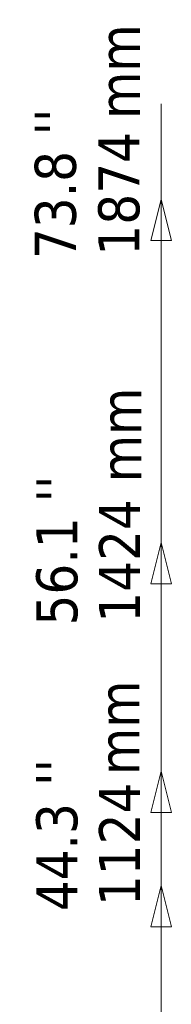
# Model space of a CAD drawing. Header units: millimetres. Extents: x 299 to 4712, y 776 to 3537.
# Tile 6 of 11: x 2245 to 2444, y 2081 to 3372. Entities that reach past the tile are written whole.
import ezdxf

# ---------------------------------------------------------------- set-up
doc = ezdxf.new("R2010")
doc.units = ezdxf.units.MM
doc.header["$LTSCALE"] = 18
doc.layers.add('Symbol (ISO)', color=7, linetype='Continuous', lineweight=25)
doc.layers.add('Wymiar (ISO)', color=7, linetype='Continuous', lineweight=25)
doc.styles.add('Tekst notatki (ISO)', font='tahoma.ttf')

msp = doc.modelspace()

# ---------------------------------------------------------------- linework, layer by layer
at = {"layer": 'Wymiar (ISO)', "lineweight": 18}
for p, q in [((2431, 3261.8), (2431, 3136.5)), ((2431, 3136.5), (2417.5, 3082.5)), ((2431, 3082.5), (2431, 3136.5)), ((2444.5, 3082.5), (2431, 3136.5)), ((2417.5, 3082.5), (2444.5, 3082.5)), ((2431, 3082.5), (2431, 1316.5)), ((2431, 2686.5), (2417.5, 2632.5)), ((2431, 2632.5), (2431, 2686.5)), ((2444.5, 2632.5), (2431, 2686.5)), ((2417.5, 2632.5), (2444.5, 2632.5)), ((2431, 2632.5), (2431, 1316.5)), ((2431, 2386.5), (2417.5, 2332.5)), ((2431, 2332.5), (2431, 2386.5)), ((2444.5, 2332.5), (2431, 2386.5)), ((2417.5, 2332.5), (2444.5, 2332.5)), ((2431, 2332.5), (2431, 1316.5)), ((2431, 2236.5), (2417.5, 2182.5)), ((2431, 2182.5), (2431, 2236.5)), ((2444.5, 2182.5), (2431, 2236.5)), ((2417.5, 2182.5), (2444.5, 2182.5)), ((2431, 2182.5), (2431, 1316.5))]:
    msp.add_line(p, q, dxfattribs=at)
at = {"layer": 'Wymiar (ISO)', "lineweight": 18, "flags": 128}
for points in [[(2444.5, 3082.5), (2431, 3136.5), (2417.5, 3082.5), (2444.5, 3082.5)], [(2444.5, 2632.5), (2431, 2686.5), (2417.5, 2632.5), (2444.5, 2632.5)], [(2444.5, 2332.5), (2431, 2386.5), (2417.5, 2332.5), (2444.5, 2332.5)], [(2444.5, 2182.5), (2431, 2236.5), (2417.5, 2182.5), (2444.5, 2182.5)]]:
    msp.add_lwpolyline(points, dxfattribs=at)
at = {"layer": 'Wymiar (ISO)'}
for points in [[(2444.5, 3082.5), (2431, 3136.5), (2417.5, 3082.5), (2444.5, 3082.5)], [(2444.5, 2632.5), (2431, 2686.5), (2417.5, 2632.5), (2444.5, 2632.5)], [(2444.5, 2332.5), (2431, 2386.5), (2417.5, 2332.5), (2444.5, 2332.5)], [(2444.5, 2182.5), (2431, 2236.5), (2417.5, 2182.5), (2444.5, 2182.5)]]:
    msp.add_solid(points, dxfattribs=at)

# ---------------------------------------------------------------- texts
at = {"layer": 'Symbol (ISO)', "char_height": 54, "width": 124.716, "attachment_point": 1, "rotation": 90, "style": 'Tekst notatki (ISO)'}
for insert in [(2349.3, 3242), (2351.2, 2765.5), (2348.6, 2381.5)]:
    msp.add_mtext('\\fTahoma|b0|i0;mm', dxfattribs=dict(at, insert=insert))
at = {"layer": 'Wymiar (ISO)', "char_height": 54, "attachment_point": 7, "rotation": 90, "style": 'Tekst notatki (ISO)'}
for s, insert in [("''", (2318.9, 3220.5)), ('1874', (2403.5, 3062.8)), ('73.8', (2320.1, 3058.2)), ("''", (2320.9, 2739.1)), ('1424', (2403.5, 2581.3)), ('56.1', (2322, 2577.7)), ("''", (2320.8, 2367.4)), ('1124', (2403.5, 2209.6)), ('44.3', (2322, 2203))]:
    msp.add_mtext(s, dxfattribs=dict(at, insert=insert))

doc.saveas('drawing.dxf')
